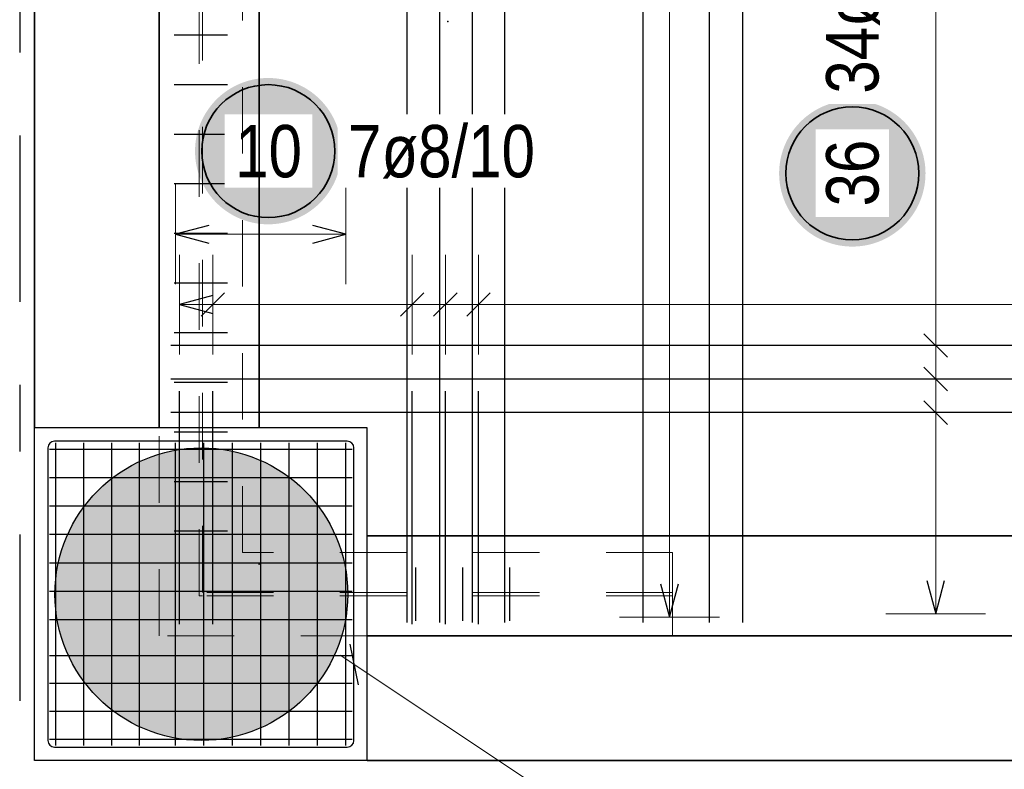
# Model space of a CAD drawing. Header units: millimetres. Extents: x -2.7 to 34.1, y -3.5 to 21.
# Tile 20 of 62: x 3 to 4.5, y 10.8 to 11.9. Entities that reach past the tile are written whole.
import ezdxf

# ---------------------------------------------------------------- set-up
doc = ezdxf.new("R2010")
doc.units = ezdxf.units.MM
doc.linetypes.add('DASHDOTX2', pattern=[2, 1, -0.5, 0, -0.5])
doc.linetypes.add('HIDDEN', pattern=[0.375, 0.25, -0.125])
doc.layers.add('Achsen', color=7, linetype='Continuous', lineweight=20)
doc.layers.add('Schnittlinien', color=7, linetype='Continuous', lineweight=20)
doc.styles.add('Arial Narrow', font='ARIALN.TTF')

msp = doc.modelspace()

# ---------------------------------------------------------------- hatches: boundary and pattern name
at = {"lineweight": 25, "true_color": 0xffffff}
for points in [[(3.481901, 11.725005), (3.481834, 11.728844), (3.481633, 11.732678), (3.481298, 11.736503), (3.48083, 11.740314), (3.480229, 11.744106), (3.479497, 11.747875), (3.478633, 11.751616), (3.477639, 11.755325), (3.476517, 11.758997), (3.475267, 11.762627), (3.473891, 11.766212), (3.472391, 11.769746), (3.470768, 11.773226), (3.469025, 11.776647), (3.467163, 11.780005), (3.465186, 11.783296), (3.463095, 11.786516), (3.460892, 11.789661), (3.458582, 11.792728), (3.456165, 11.795712), (3.453647, 11.798609), (3.451028, 11.801417), (3.448313, 11.804132), (3.445505, 11.806751), (3.442607, 11.80927), (3.439623, 11.811686), (3.436557, 11.813997), (3.433412, 11.816199), (3.430192, 11.81829), (3.426901, 11.820268), (3.423542, 11.822129), (3.420121, 11.823872), (3.416642, 11.825495), (3.413107, 11.826995), (3.409523, 11.828371), (3.405892, 11.829621), (3.402221, 11.830744), (3.398512, 11.831738), (3.394771, 11.832601), (3.391002, 11.833334), (3.38721, 11.833935), (3.383399, 11.834402), (3.379574, 11.834737), (3.37574, 11.834938), (3.371901, 11.835005), (3.368062, 11.834938), (3.364227, 11.834737), (3.360402, 11.834402), (3.356592, 11.833935), (3.352799, 11.833334), (3.34903, 11.832601), (3.345289, 11.831738), (3.34158, 11.830744), (3.337909, 11.829621), (3.334278, 11.828371), (3.330694, 11.826995), (3.32716, 11.825495), (3.32368, 11.823872), (3.320259, 11.822129), (3.316901, 11.820268), (3.313609, 11.81829), (3.310389, 11.816199), (3.307244, 11.813997), (3.304178, 11.811686), (3.301194, 11.80927), (3.298296, 11.806751), (3.295488, 11.804132), (3.292773, 11.801417), (3.290155, 11.798609), (3.287636, 11.795712), (3.285219, 11.792728), (3.282909, 11.789661), (3.280706, 11.786516), (3.278615, 11.783296), (3.276638, 11.780005), (3.274776, 11.776647), (3.273033, 11.773226), (3.271411, 11.769746), (3.26991, 11.766212), (3.268534, 11.762627), (3.267284, 11.758997), (3.266162, 11.755325), (3.265168, 11.751616), (3.264304, 11.747875), (3.263572, 11.744106), (3.262971, 11.740314), (3.262503, 11.736503), (3.262169, 11.732678), (3.261968, 11.728844), (3.261901, 11.725005), (3.261968, 11.721166), (3.262169, 11.717332), (3.262503, 11.713507), (3.262971, 11.709696), (3.263572, 11.705904), (3.264304, 11.702135), (3.265168, 11.698394), (3.266162, 11.694685), (3.267284, 11.691013), (3.268534, 11.687383), (3.26991, 11.683798), (3.271411, 11.680264), (3.273033, 11.676784), (3.274776, 11.673363), (3.276638, 11.670005), (3.278615, 11.666714), (3.280706, 11.663494), (3.282909, 11.660349), (3.285219, 11.657282), (3.287636, 11.654298), (3.290155, 11.651401), (3.292773, 11.648593), (3.295488, 11.645878), (3.298296, 11.643259), (3.301194, 11.64074), (3.304178, 11.638324), (3.307244, 11.636013), (3.310389, 11.633811), (3.313609, 11.63172), (3.316901, 11.629742), (3.320259, 11.627881), (3.32368, 11.626138), (3.32716, 11.624515), (3.330694, 11.623015), (3.334278, 11.621639), (3.337909, 11.620389), (3.34158, 11.619266), (3.345289, 11.618273), (3.34903, 11.617409), (3.352799, 11.616676), (3.356592, 11.616076), (3.360402, 11.615608), (3.364227, 11.615273), (3.368062, 11.615072), (3.371901, 11.615005), (3.37574, 11.615072), (3.379574, 11.615273), (3.383399, 11.615608), (3.38721, 11.616076), (3.391002, 11.616676), (3.394771, 11.617409), (3.398512, 11.618273), (3.402221, 11.619266), (3.405892, 11.620389), (3.409523, 11.621639), (3.413107, 11.623015), (3.416642, 11.624515), (3.420121, 11.626138), (3.423542, 11.627881), (3.426901, 11.629742), (3.430192, 11.63172), (3.433412, 11.633811), (3.436557, 11.636013), (3.439623, 11.638324), (3.442607, 11.64074), (3.445505, 11.643259), (3.448313, 11.645878), (3.451028, 11.648593), (3.453647, 11.651401), (3.456165, 11.654298), (3.458582, 11.657282), (3.460892, 11.660349), (3.463095, 11.663494), (3.465186, 11.666714), (3.467163, 11.670005), (3.469025, 11.673363), (3.470768, 11.676784), (3.472391, 11.680264), (3.473891, 11.683798), (3.475267, 11.687383), (3.476517, 11.691013), (3.477639, 11.694685), (3.478633, 11.698394), (3.479497, 11.702135), (3.480229, 11.705904), (3.48083, 11.709696), (3.481298, 11.713507), (3.481633, 11.717332)], [(4.35969, 11.691514), (4.359623, 11.695353), (4.359422, 11.699187), (4.359087, 11.703012), (4.358619, 11.706823), (4.358019, 11.710616), (4.357286, 11.714385), (4.356422, 11.718126), (4.355428, 11.721834), (4.354306, 11.725506), (4.353056, 11.729136), (4.35168, 11.732721), (4.35018, 11.736255), (4.348557, 11.739735), (4.346814, 11.743156), (4.344952, 11.746514), (4.342975, 11.749805), (4.340884, 11.753025), (4.338682, 11.756171), (4.336371, 11.759237), (4.333955, 11.762221), (4.331436, 11.765119), (4.328817, 11.767927), (4.326102, 11.770642), (4.323294, 11.77326), (4.320396, 11.775779), (4.317412, 11.778195), (4.314346, 11.780506), (4.311201, 11.782708), (4.307981, 11.7848), (4.30469, 11.786777), (4.301332, 11.788638), (4.297911, 11.790382), (4.294431, 11.792004), (4.290896, 11.793504), (4.287312, 11.79488), (4.283682, 11.79613), (4.28001, 11.797253), (4.276301, 11.798247), (4.27256, 11.79911), (4.268791, 11.799843), (4.264999, 11.800444), (4.261188, 11.800912), (4.257363, 11.801246), (4.253529, 11.801447), (4.24969, 11.801514), (4.245851, 11.801447), (4.242016, 11.801246), (4.238192, 11.800912), (4.234381, 11.800444), (4.230588, 11.799843), (4.226819, 11.79911), (4.223078, 11.798247), (4.21937, 11.797253), (4.215698, 11.79613), (4.212067, 11.79488), (4.208483, 11.793504), (4.204949, 11.792004), (4.201469, 11.790382), (4.198048, 11.788638), (4.19469, 11.786777), (4.191399, 11.7848), (4.188178, 11.782708), (4.185033, 11.780506), (4.181967, 11.778195), (4.178983, 11.775779), (4.176085, 11.77326), (4.173277, 11.770642), (4.170562, 11.767927), (4.167944, 11.765119), (4.165425, 11.762221), (4.163009, 11.759237), (4.160698, 11.756171), (4.158496, 11.753025), (4.156404, 11.749805), (4.154427, 11.746514), (4.152565, 11.743156), (4.150822, 11.739735), (4.1492, 11.736255), (4.147699, 11.732721), (4.146324, 11.729136), (4.145073, 11.725506), (4.143951, 11.721834), (4.142957, 11.718126), (4.142093, 11.714385), (4.141361, 11.710616), (4.14076, 11.706823), (4.140292, 11.703012), (4.139958, 11.699187), (4.139757, 11.695353), (4.13969, 11.691514), (4.139757, 11.687675), (4.139958, 11.683841), (4.140292, 11.680016), (4.14076, 11.676205), (4.141361, 11.672413), (4.142093, 11.668644), (4.142957, 11.664903), (4.143951, 11.661194), (4.145073, 11.657522), (4.146324, 11.653892), (4.147699, 11.650308), (4.1492, 11.646773), (4.150822, 11.643293), (4.152565, 11.639872), (4.154427, 11.636514), (4.156404, 11.633223), (4.158496, 11.630003), (4.160698, 11.626858), (4.163009, 11.623791), (4.165425, 11.620808), (4.167944, 11.61791), (4.170562, 11.615102), (4.173277, 11.612387), (4.176085, 11.609768), (4.178983, 11.607249), (4.181967, 11.604833), (4.185033, 11.602522), (4.188178, 11.60032), (4.191399, 11.598229), (4.19469, 11.596251), (4.198048, 11.59439), (4.201469, 11.592647), (4.204949, 11.591024), (4.208483, 11.589524), (4.212067, 11.588148), (4.215698, 11.586898), (4.21937, 11.585775), (4.223078, 11.584782), (4.226819, 11.583918), (4.230588, 11.583185), (4.234381, 11.582585), (4.238192, 11.582117), (4.242016, 11.581782), (4.245851, 11.581581), (4.24969, 11.581514), (4.253529, 11.581581), (4.257363, 11.581782), (4.261188, 11.582117), (4.264999, 11.582585), (4.268791, 11.583185), (4.27256, 11.583918), (4.276301, 11.584782), (4.28001, 11.585775), (4.283682, 11.586898), (4.287312, 11.588148), (4.290896, 11.589524), (4.294431, 11.591024), (4.297911, 11.592647), (4.301332, 11.59439), (4.30469, 11.596251), (4.307981, 11.598229), (4.311201, 11.60032), (4.314346, 11.602522), (4.317412, 11.604833), (4.320396, 11.607249), (4.323294, 11.609768), (4.326102, 11.612387), (4.328817, 11.615102), (4.331436, 11.61791), (4.333955, 11.620808), (4.336371, 11.623791), (4.338682, 11.626858), (4.340884, 11.630003), (4.342975, 11.633223), (4.344952, 11.636514), (4.346814, 11.639872), (4.348557, 11.643293), (4.35018, 11.646773), (4.35168, 11.650308), (4.353056, 11.653892), (4.354306, 11.657522), (4.355428, 11.661194), (4.356422, 11.664903), (4.357286, 11.668644), (4.358019, 11.672413), (4.358619, 11.676205), (4.359087, 11.680016), (4.359422, 11.683841)]]:
    msp.add_hatch(color=7, dxfattribs=at).paths.add_polyline_path(points)
at = {"lineweight": 25, "true_color": 0xd7ffd7}
msp.add_hatch(color=254, dxfattribs=at).paths.add_polyline_path([(3.491394, 11.05885), (3.491374, 11.061816), (3.491314, 11.064782), (3.491214, 11.067746), (3.491075, 11.070709), (3.490895, 11.07367), (3.490675, 11.076628), (3.490415, 11.079583), (3.490116, 11.082534), (3.489777, 11.085481), (3.489398, 11.088423), (3.488979, 11.09136), (3.488521, 11.09429), (3.488023, 11.097215), (3.487487, 11.100132), (3.48691, 11.103042), (3.486295, 11.105944), (3.48564, 11.108837), (3.484947, 11.111721), (3.484215, 11.114595), (3.483444, 11.11746), (3.482634, 11.120313), (3.481786, 11.123156), (3.4809, 11.125987), (3.479976, 11.128805), (3.479014, 11.131611), (3.478014, 11.134404), (3.476976, 11.137183), (3.475902, 11.139948), (3.47479, 11.142697), (3.473641, 11.145432), (3.472455, 11.148151), (3.471232, 11.150854), (3.469974, 11.15354), (3.468679, 11.156209), (3.467348, 11.15886), (3.465982, 11.161493), (3.464581, 11.164107), (3.463144, 11.166702), (3.461672, 11.169278), (3.460166, 11.171833), (3.458626, 11.174368), (3.457051, 11.176882), (3.455443, 11.179374), (3.453801, 11.181845), (3.452126, 11.184293), (3.450418, 11.186718), (3.448678, 11.189121), (3.446906, 11.191499), (3.445101, 11.193853), (3.443265, 11.196183), (3.441398, 11.198488), (3.4395, 11.200767), (3.437571, 11.203021), (3.435612, 11.205248), (3.433623, 11.207449), (3.431605, 11.209623), (3.429558, 11.211769), (3.427481, 11.213888), (3.425377, 11.215978), (3.423244, 11.21804), (3.421084, 11.220073), (3.418897, 11.222077), (3.416683, 11.224051), (3.414442, 11.225995), (3.412176, 11.227908), (3.409883, 11.229791), (3.407566, 11.231642), (3.405224, 11.233463), (3.402857, 11.235251), (3.400467, 11.237008), (3.398053, 11.238732), (3.395616, 11.240423), (3.393157, 11.242082), (3.390676, 11.243707), (3.388172, 11.245298), (3.385648, 11.246856), (3.383103, 11.248379), (3.380537, 11.249868), (3.377952, 11.251322), (3.375347, 11.252741), (3.372723, 11.254125), (3.370081, 11.255474), (3.367421, 11.256786), (3.364744, 11.258063), (3.362049, 11.259304), (3.359338, 11.260508), (3.356611, 11.261675), (3.353869, 11.262806), (3.351112, 11.263899), (3.34834, 11.264955), (3.345554, 11.265974), (3.342754, 11.266955), (3.339942, 11.267898), (3.337117, 11.268803), (3.334281, 11.26967), (3.331432, 11.270499), (3.328573, 11.271289), (3.325704, 11.272041), (3.322825, 11.272754), (3.319936, 11.273428), (3.317038, 11.274063), (3.314132, 11.274659), (3.311219, 11.275215), (3.308298, 11.275733), (3.30537, 11.27621), (3.302437, 11.276649), (3.299497, 11.277047), (3.296553, 11.277407), (3.293604, 11.277726), (3.290651, 11.278005), (3.287694, 11.278245), (3.284735, 11.278445), (3.281773, 11.278605), (3.278809, 11.278725), (3.275844, 11.278805), (3.272878, 11.278845), (3.269911, 11.278845), (3.266945, 11.278805), (3.26398, 11.278725), (3.261016, 11.278605), (3.258054, 11.278445), (3.255095, 11.278245), (3.252138, 11.278005), (3.249185, 11.277726), (3.246236, 11.277407), (3.243291, 11.277047), (3.240352, 11.276649), (3.237418, 11.27621), (3.234491, 11.275733), (3.23157, 11.275215), (3.228656, 11.274659), (3.225751, 11.274063), (3.222853, 11.273428), (3.219964, 11.272754), (3.217085, 11.272041), (3.214216, 11.271289), (3.211356, 11.270499), (3.208508, 11.26967), (3.205672, 11.268803), (3.202847, 11.267898), (3.200034, 11.266955), (3.197235, 11.265974), (3.194449, 11.264955), (3.191677, 11.263899), (3.18892, 11.262806), (3.186177, 11.261675), (3.183451, 11.260508), (3.18074, 11.259304), (3.178045, 11.258063), (3.175368, 11.256786), (3.172708, 11.255474), (3.170066, 11.254125), (3.167442, 11.252741), (3.164837, 11.251322), (3.162252, 11.249868), (3.159686, 11.248379), (3.157141, 11.246856), (3.154617, 11.245298), (3.152113, 11.243707), (3.149632, 11.242082), (3.147172, 11.240423), (3.144736, 11.238732), (3.142322, 11.237008), (3.139931, 11.235251), (3.137565, 11.233463), (3.135223, 11.231642), (3.132906, 11.229791), (3.130613, 11.227908), (3.128347, 11.225995), (3.126106, 11.224051), (3.123892, 11.222077), (3.121705, 11.220073), (3.119545, 11.21804), (3.117412, 11.215978), (3.115307, 11.213888), (3.113231, 11.211769), (3.111184, 11.209623), (3.109166, 11.207449), (3.107177, 11.205248), (3.105218, 11.203021), (3.103289, 11.200767), (3.101391, 11.198488), (3.099524, 11.196183), (3.097688, 11.193853), (3.095883, 11.191499), (3.094111, 11.189121), (3.09237, 11.186718), (3.090663, 11.184293), (3.088988, 11.181845), (3.087346, 11.179374), (3.085738, 11.176882), (3.084163, 11.174368), (3.082623, 11.171833), (3.081117, 11.169278), (3.079645, 11.166702), (3.078208, 11.164107), (3.076807, 11.161493), (3.07544, 11.15886), (3.07411, 11.156209), (3.072815, 11.15354), (3.071556, 11.150854), (3.070334, 11.148151), (3.069148, 11.145432), (3.067999, 11.142697), (3.066887, 11.139948), (3.065812, 11.137183), (3.064775, 11.134404), (3.063775, 11.131611), (3.062813, 11.128805), (3.061889, 11.125987), (3.061003, 11.123156), (3.060155, 11.120313), (3.059345, 11.11746), (3.058574, 11.114595), (3.057842, 11.111721), (3.057149, 11.108837), (3.056494, 11.105944), (3.055879, 11.103042), (3.055302, 11.100132), (3.054765, 11.097215), (3.054268, 11.09429), (3.05381, 11.09136), (3.053391, 11.088423), (3.053012, 11.085481), (3.052673, 11.082534), (3.052374, 11.079583), (3.052114, 11.076628), (3.051894, 11.07367), (3.051714, 11.070709), (3.051574, 11.067746), (3.051474, 11.064782), (3.051414, 11.061816), (3.051394, 11.05885), (3.051414, 11.055884), (3.051474, 11.052918), (3.051574, 11.049953), (3.051714, 11.04699), (3.051894, 11.044029), (3.052114, 11.041071), (3.052374, 11.038116), (3.052673, 11.035165), (3.053012, 11.032218), (3.053391, 11.029277), (3.05381, 11.02634), (3.054268, 11.023409), (3.054765, 11.020485), (3.055302, 11.017568), (3.055879, 11.014658), (3.056494, 11.011756), (3.057149, 11.008863), (3.057842, 11.005979), (3.058574, 11.003104), (3.059345, 11.00024), (3.060155, 10.997386), (3.061003, 10.994544), (3.061889, 10.991713), (3.062813, 10.988894), (3.063775, 10.986088), (3.064775, 10.983296), (3.065812, 10.980517), (3.066887, 10.977752), (3.067999, 10.975002), (3.069148, 10.972267), (3.070334, 10.969548), (3.071556, 10.966846), (3.072815, 10.96416), (3.07411, 10.961491), (3.07544, 10.95884), (3.076807, 10.956207), (3.078208, 10.953593), (3.079645, 10.950997), (3.081117, 10.948422), (3.082623, 10.945866), (3.084163, 10.943332), (3.085738, 10.940818), (3.087346, 10.938325), (3.088988, 10.935855), (3.090663, 10.933407), (3.09237, 10.930981), (3.094111, 10.928579), (3.095883, 10.926201), (3.097688, 10.923846), (3.099524, 10.921516), (3.101391, 10.919212), (3.103289, 10.916932), (3.105218, 10.914679), (3.107177, 10.912451), (3.109166, 10.91025), (3.111184, 10.908077), (3.113231, 10.90593), (3.115307, 10.903812), (3.117412, 10.901721), (3.119545, 10.899659), (3.121705, 10.897626), (3.123892, 10.895623), (3.126106, 10.893649), (3.128347, 10.891705), (3.130613, 10.889792), (3.132906, 10.887909), (3.135223, 10.886057), (3.137565, 10.884237), (3.139931, 10.882448), (3.142322, 10.880692), (3.144736, 10.878968), (3.147172, 10.877276), (3.149632, 10.875618), (3.152113, 10.873993), (3.154617, 10.872402), (3.157141, 10.870844), (3.159686, 10.869321), (3.162252, 10.867832), (3.164837, 10.866378), (3.167442, 10.864958), (3.170066, 10.863574), (3.172708, 10.862226), (3.175368, 10.860913), (3.178045, 10.859637), (3.18074, 10.858396), (3.183451, 10.857192), (3.186177, 10.856025), (3.18892, 10.854894), (3.191677, 10.853801), (3.194449, 10.852744), (3.197235, 10.851726), (3.200034, 10.850745), (3.202847, 10.849801), (3.205672, 10.848896), (3.208508, 10.848029), (3.211356, 10.8472), (3.214216, 10.84641), (3.217085, 10.845659), (3.219964, 10.844946), (3.222853, 10.844272), (3.225751, 10.843637), (3.228656, 10.843041), (3.23157, 10.842484), (3.234491, 10.841967), (3.237418, 10.841489), (3.240352, 10.841051), (3.243291, 10.840652), (3.246236, 10.840293), (3.249185, 10.839974), (3.252138, 10.839694), (3.255095, 10.839454), (3.258054, 10.839255), (3.261016, 10.839095), (3.26398, 10.838975), (3.266945, 10.838895), (3.269911, 10.838855), (3.272878, 10.838855), (3.275844, 10.838895), (3.278809, 10.838975), (3.281773, 10.839095), (3.284735, 10.839255), (3.287694, 10.839454), (3.290651, 10.839694), (3.293604, 10.839974), (3.296553, 10.840293), (3.299497, 10.840652), (3.302437, 10.841051), (3.30537, 10.841489), (3.308298, 10.841967), (3.311219, 10.842484), (3.314132, 10.843041), (3.317038, 10.843637), (3.319936, 10.844272), (3.322825, 10.844946), (3.325704, 10.845659), (3.328573, 10.84641), (3.331432, 10.8472), (3.334281, 10.848029), (3.337117, 10.848896), (3.339942, 10.849801), (3.342754, 10.850745), (3.345554, 10.851726), (3.34834, 10.852744), (3.351112, 10.853801), (3.353869, 10.854894), (3.356611, 10.856025), (3.359338, 10.857192), (3.362049, 10.858396), (3.364744, 10.859637), (3.367421, 10.860913), (3.370081, 10.862226), (3.372723, 10.863574), (3.375347, 10.864958), (3.377952, 10.866378), (3.380537, 10.867832), (3.383103, 10.869321), (3.385648, 10.870844), (3.388172, 10.872402), (3.390676, 10.873993), (3.393157, 10.875618), (3.395616, 10.877276), (3.398053, 10.878968), (3.400467, 10.880692), (3.402857, 10.882448), (3.405224, 10.884237), (3.407566, 10.886057), (3.409883, 10.887909), (3.412176, 10.889792), (3.414442, 10.891705), (3.416683, 10.893649), (3.418897, 10.895623), (3.421084, 10.897626), (3.423244, 10.899659), (3.425377, 10.901721), (3.427481, 10.903812), (3.429558, 10.90593), (3.431605, 10.908077), (3.433623, 10.91025), (3.435612, 10.912451), (3.437571, 10.914679), (3.4395, 10.916932), (3.441398, 10.919212), (3.443265, 10.921516), (3.445101, 10.923846), (3.446906, 10.926201), (3.448678, 10.928579), (3.450418, 10.930981), (3.452126, 10.933407), (3.453801, 10.935855), (3.455443, 10.938325), (3.457051, 10.940818), (3.458626, 10.943332), (3.460166, 10.945866), (3.461672, 10.948422), (3.463144, 10.950997), (3.464581, 10.953593), (3.465982, 10.956207), (3.467348, 10.95884), (3.468679, 10.961491), (3.469974, 10.96416), (3.471232, 10.966846), (3.472455, 10.969548), (3.473641, 10.972267), (3.47479, 10.975002), (3.475902, 10.977752), (3.476976, 10.980517), (3.478014, 10.983296), (3.479014, 10.986088), (3.479976, 10.988894), (3.4809, 10.991713), (3.481786, 10.994544), (3.482634, 10.997386), (3.483444, 11.00024), (3.484215, 11.003104), (3.484947, 11.005979), (3.48564, 11.008863), (3.486295, 11.011756), (3.48691, 11.014658), (3.487487, 11.017568), (3.488023, 11.020485), (3.488521, 11.023409), (3.488979, 11.02634), (3.489398, 11.029277), (3.489777, 11.032218), (3.490116, 11.035165), (3.490415, 11.038116), (3.490675, 11.041071), (3.490895, 11.044029), (3.491075, 11.04699), (3.491214, 11.049953), (3.491314, 11.052918), (3.491374, 11.055884)])

# ---------------------------------------------------------------- linework, layer by layer
at = {"color": 3, "linetype": 'Continuous', "lineweight": 25, "ltscale": 2}
for p, q in [((3.580914, 11.016351), (3.580914, 17.956351)), ((3.629804, 11.016351), (3.629804, 17.956351)), ((3.678693, 11.016351), (3.678693, 17.956351)), ((3.727582, 11.016351), (3.727582, 17.956351)), ((3.935313, 11.016351), (3.935313, 17.956351)), ((4.035188, 11.016351), (4.035188, 17.956351)), ((4.085125, 11.016351), (4.085125, 17.956351)), ((3.230694, 11.900005), (3.310694, 11.900005)), ((3.230694, 11.82539), (3.310694, 11.82539)), ((3.230694, 11.750774), (3.310694, 11.750774)), ((3.230694, 11.676159), (3.310694, 11.676159)), ((3.230694, 11.601544), (3.310694, 11.601544)), ((3.282688, 11.613402), (3.232688, 11.600005)), ((3.488688, 11.600005), (3.438688, 11.613402)), ((3.232688, 11.600005), (3.282688, 11.586608)), ((3.438688, 11.586608), (3.488688, 11.600005)), ((3.230694, 11.526928), (3.310694, 11.526928)), ((3.230694, 11.452313), (3.310694, 11.452313)), ((4.357316, 11.450402), (4.392671, 11.415046)), ((9.225688, 11.432724), (3.225688, 11.432724)), ((4.357316, 11.39998), (4.392671, 11.364624)), ((9.225688, 11.382302), (3.225688, 11.382302)), ((3.230694, 11.377698), (3.310694, 11.377698)), ((4.357316, 11.349558), (4.392671, 11.314203)), ((9.225688, 11.33188), (3.225688, 11.33188)), ((3.230694, 11.303082), (3.310694, 11.303082)), ((3.043188, 11.27685), (3.498188, 11.27685)), ((3.052688, 10.83135), (3.052688, 11.28635)), ((3.094688, 10.83135), (3.094688, 11.28635)), ((3.136688, 10.83135), (3.136688, 11.28635)), ((3.178688, 10.83135), (3.178688, 11.28635)), ((3.232688, 10.83135), (3.232688, 11.28635)), ((3.275355, 10.83135), (3.275355, 11.28635)), ((3.318021, 10.83135), (3.318021, 11.28635)), ((3.360688, 10.83135), (3.360688, 11.28635)), ((3.403355, 10.83135), (3.403355, 11.28635)), ((3.446021, 10.83135), (3.446021, 11.28635)), ((3.488688, 10.83135), (3.488688, 11.28635)), ((3.043188, 11.234183), (3.498188, 11.234183)), ((3.230694, 11.228467), (3.310694, 11.228467)), ((3.043188, 11.191516), (3.498188, 11.191516)), ((3.043188, 11.14885), (3.498188, 11.14885)), ((3.230694, 11.153851), (3.310694, 11.153851)), ((3.043188, 11.106183), (3.498188, 11.106183)), ((3.593901, 11.018851), (3.593901, 11.098851)), ((3.664544, 11.018851), (3.664544, 11.098851)), ((3.735187, 11.018851), (3.735187, 11.098851)), ((4.361596, 11.07935), (4.374993, 11.02935)), ((4.374993, 11.02935), (4.388391, 11.07935)), ((3.043188, 11.063516), (3.498188, 11.063516)), ((3.043188, 11.02085), (3.498188, 11.02085))]:
    msp.add_line(p, q, dxfattribs=at)
at = {"color": 7, "linetype": 'HIDDEN', "lineweight": 18, "ltscale": 0.25}
for p, q in [((3.268194, 11.05635), (3.268194, 17.91635)), ((3.273194, 11.06135), (3.273194, 17.91135)), ((3.208188, 10.996351), (3.208188, 11.30885)), ((3.979615, 11.121351), (3.333194, 11.121351)), ((3.979615, 11.06135), (3.979615, 11.121351)), ((3.273194, 11.05635), (3.268194, 11.05635)), ((3.979615, 11.06135), (3.273194, 11.06135)), ((3.979615, 11.05635), (3.273194, 11.05635)), ((3.979615, 11.05635), (3.979615, 11.06135)), ((3.979615, 10.996351), (3.979615, 11.05635)), ((3.520688, 10.99635), (3.208188, 10.99635))]:
    msp.add_line(p, q, dxfattribs=at)
at = {"color": 5, "linetype": 'Continuous', "lineweight": 18, "ltscale": 2}
for p, q in [((4.374993, 11.02935), (4.374993, 12.693268)), ((3.232688, 11.675005), (3.232688, 11.525005)), ((3.488688, 11.525005), (3.488688, 11.675005)), ((3.488688, 11.600005), (3.232688, 11.600005)), ((4.299993, 11.432724), (4.449993, 11.432724)), ((4.299993, 11.382302), (4.449993, 11.382302)), ((4.299993, 11.33188), (4.449993, 11.33188)), ((4.299993, 11.02935), (4.449993, 11.02935))]:
    msp.add_line(p, q, dxfattribs=at)
at = {"color": 9, "linetype": 'Continuous', "lineweight": 0}
for centre in [(3.641755, 11.919874), (3.358188, 11.104133)]:
    msp.add_circle(centre, 0.000555, dxfattribs=at)
at = {"color": 2, "linetype": 'Continuous', "lineweight": 35, "ltscale": 2}
for centre in [(3.371901, 11.725005), (4.24969, 11.691514)]:
    msp.add_circle(centre, 0.1, dxfattribs=at)
at = {"layer": 'Achsen', "color": 3, "linetype": 'DASHDOTX2', "lineweight": 25, "ltscale": 0.25}
msp.add_line((2.998394, 19.548436), (2.998394, 6.034417), dxfattribs=at)
at = {"layer": 'Achsen', "color": 5, "linetype": 'Continuous', "lineweight": 18, "ltscale": 2}
for p, q in [((3.97498, 11.024351), (3.97498, 17.948351)), ((3.238688, 11.569331), (3.238688, 11.419331)), ((3.288611, 11.419331), (3.288611, 11.569331)), ((3.588151, 11.419331), (3.588151, 11.569331)), ((3.638074, 11.419331), (3.638074, 11.569331)), ((3.687997, 11.419331), (3.687997, 11.569331)), ((12.025188, 11.494331), (3.238688, 11.494331)), ((3.89998, 11.024351), (4.04998, 11.024351)), ((3.816388, 10.743343), (3.479863, 10.96686))]:
    msp.add_line(p, q, dxfattribs=at)
at = {"layer": 'Achsen', "color": 2, "linetype": 'Continuous', "lineweight": 35}
for p, q in [((3.208188, 11.30885), (3.208188, 13.537877)), ((3.020688, 11.30885), (3.020688, 13.497496)), ((5.230866, 11.14635), (3.520688, 11.14635)), ((5.230866, 10.99635), (3.520688, 10.99635)), ((5.230866, 10.80885), (3.520688, 10.80885))]:
    msp.add_line(p, q, dxfattribs=at)
at = {"layer": 'Achsen', "color": 3, "linetype": 'Continuous', "lineweight": 25, "ltscale": 2}
for p, q in [((3.288688, 11.507728), (3.238688, 11.494331)), ((3.270933, 11.476653), (3.306289, 11.512009)), ((3.570473, 11.476653), (3.605828, 11.512009)), ((3.620396, 11.476653), (3.655752, 11.512009)), ((3.67032, 11.476653), (3.705675, 11.512009)), ((3.238688, 11.494331), (3.288688, 11.480933)), ((3.238688, 11.013851), (3.238688, 11.363851)), ((3.288611, 11.013851), (3.288611, 11.363851)), ((3.588151, 11.013851), (3.588151, 11.363851)), ((3.638074, 11.013851), (3.638074, 11.363851)), ((3.687997, 11.013851), (3.687997, 11.363851)), ((3.040688, 11.27885), (3.040688, 10.83885)), ((3.490688, 11.28885), (3.050688, 11.28885)), ((3.500688, 10.83885), (3.500688, 11.27885)), ((3.961582, 11.074351), (3.97498, 11.024351)), ((3.97498, 11.024351), (3.988377, 11.074351)), ((3.494507, 10.983661), (3.506869, 10.922396)), ((3.043188, 10.96685), (3.498188, 10.96685)), ((3.043188, 10.92485), (3.498188, 10.92485)), ((3.040688, 10.89135), (3.040688, 10.83885)), ((3.043188, 10.88285), (3.498188, 10.88285)), ((3.043188, 10.84085), (3.498188, 10.84085)), ((3.050688, 10.82885), (3.490688, 10.82885)), ((3.050688, 10.82885), (3.103188, 10.82885))]:
    msp.add_line(p, q, dxfattribs=at)
at = {"layer": 'Achsen', "color": 3, "linetype": 'Continuous', "lineweight": 25}
for p, q in [((3.520688, 11.30885), (3.020688, 11.30885)), ((3.020688, 10.80885), (3.020688, 11.30885)), ((3.520688, 10.80885), (3.520688, 11.30885)), ((3.520688, 10.80885), (3.020688, 10.80885))]:
    msp.add_line(p, q, dxfattribs=at)
at = {"layer": 'Achsen', "color": 3, "linetype": 'Continuous', "lineweight": 25, "ltscale": 2}
for centre, start, end in [((3.050688, 11.27885), 90, 180), ((3.490688, 11.27885), 0, 90), ((3.050688, 10.83885), 180, 270), ((3.050688, 10.83885), 180, 270), ((3.490688, 10.83885), 270, 0)]:
    msp.add_arc(centre, 0.01, start, end, dxfattribs=at)
at = {"layer": 'Schnittlinien', "color": 3, "linetype": 'Continuous', "lineweight": 25}
msp.add_circle((3.271394, 11.05885), 0.22, dxfattribs=at)

# ---------------------------------------------------------------- texts
at = {"color": 2, "lineweight": 35, "insert": (4.210315, 11.811514), "char_height": 0.07875, "attachment_point": 1, "rotation": 90, "line_spacing_factor": 0.9, "style": 'Arial Narrow', "bg_fill": 3, "box_fill_scale": 1.2, "bg_fill_color": 256, "bg_fill_true_color": 13158600, "bg_fill_transparency": 0}
msp.add_mtext('34ø12/10 oben', dxfattribs=at)

# ---------------------------------------------------------------- next in the draw order: texts
at = {"color": 2, "lineweight": 35, "char_height": 0.07875, "attachment_point": 1, "line_spacing_factor": 0.9, "style": 'Arial Narrow', "bg_fill": 3, "box_fill_scale": 1.2, "bg_fill_color": 256, "bg_fill_true_color": 13158600, "bg_fill_transparency": 0}
for s, insert in [('10', (3.322288, 11.76438)), ('7ø8/10', (3.491901, 11.76438))]:
    msp.add_mtext(s, dxfattribs=dict(at, insert=insert))
at = {"color": 2, "lineweight": 35, "insert": (4.210315, 11.641902), "char_height": 0.07875, "attachment_point": 1, "rotation": 90, "line_spacing_factor": 0.9, "style": 'Arial Narrow', "bg_fill": 3, "box_fill_scale": 1.2, "bg_fill_color": 256, "bg_fill_true_color": 13158600, "bg_fill_transparency": 0}
msp.add_mtext('36', dxfattribs=at)

# ---------------------------------------------------------------- next in the draw order: linework, layer by layer
at = {"color": 7, "linetype": 'HIDDEN', "lineweight": 18, "ltscale": 0.25}
msp.add_line((3.333194, 11.121351), (3.333194, 13.49877), dxfattribs=at)
at = {"layer": 'Achsen', "color": 2, "linetype": 'Continuous', "lineweight": 35}
msp.add_line((3.358188, 11.30885), (3.358188, 13.545634), dxfattribs=at)

doc.saveas('drawing.dxf')
